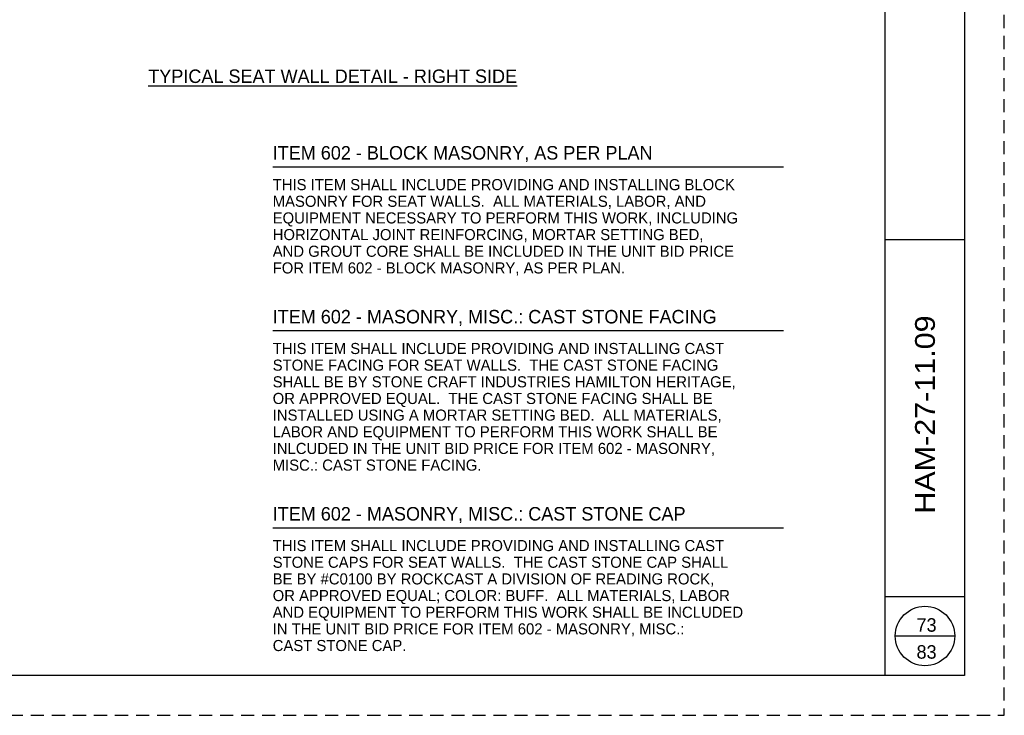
# Paper-space layout '113851WD001' of a CAD drawing. Header units: feet. Extents: x 0 to 187, y 0 to 115.
# Tile 9 of 18: x 21.34 to 33.75, y -0.25 to 8.52. Entities that reach past the tile are written whole.
import ezdxf
from ezdxf.enums import TextEntityAlignment as Align

# ---------------------------------------------------------------- set-up
doc = ezdxf.new("R2010")
doc.units = ezdxf.units.FT
doc.header["$MEASUREMENT"] = 0
doc.linetypes.add('OhDOT_USTN3', pattern=[0.22, 0.165, -0.055])
for name, color, linetype in [('SH_Border', 7, 'Continuous'), ('SH_Cut_Line', 7, 'OhDOT_USTN3'), ('SH_Data', 7, 'Continuous'), ('SH_Text', 7, 'Continuous'), ('TX_P_1', 7, 'Continuous')]:
    doc.layers.add(name, color=color, linetype=linetype)
doc.styles.add('Font 70-Main Title', font='txt', dxfattribs={"width": 1.15, "height": 0.25})
doc.styles.add('Straight-Sub Title', font='font30.shx', dxfattribs={"height": 0.17})
doc.styles.add('Style-font31', font='font31.shx')

# ---------------------------------------------------------------- blocks, each defined once
blk = doc.blocks.new('BLKWO')
at = {"layer": 'SH_Border', "color": 7, "linetype": 'Continuous'}
for p, q in [((32.5, 0.5), (32.5, 21.5)), ((32.5, 6), (33.5, 6)), ((32.5, 1.5), (33.5, 1.5))]:
    blk.add_line(p, q, dxfattribs=at)
at = {"layer": 'SH_Border', "color": 7, "linetype": 'Continuous', "flags": 128}
blk.add_lwpolyline([(2, 21.5), (33.5, 21.5), (33.5, 0.5), (2, 0.5), (2, 21.5)], close=True, dxfattribs=at)
at = {"layer": 'SH_Cut_Line', "color": 7, "linetype": 'OhDOT_USTN3', "flags": 128}
blk.add_lwpolyline([(0, 0), (34, 0), (34, 22), (0, 22), (0, 0)], close=True, dxfattribs=at)
at = {"layer": 'SH_Data', "color": 7, "linetype": 'Continuous'}
blk.add_line((32.625, 1), (33.375, 1), dxfattribs=at)
blk.add_circle((33, 1), 0.375, dxfattribs=at)
at = {"layer": 'SH_Data', "style": 'Font 70-Main Title', "width": 1.15}
for tag, p in [('TITLEAREA2M', (33, 13.292)), ('TITLEAREA1', (33, 3.792))]:
    blk.add_attdef(tag, text='', height=0.25, rotation=90, dxfattribs=at).set_placement(p, align=Align.MIDDLE_CENTER)
at = {"layer": 'SH_Data', "style": 'Straight-Sub Title'}
for tag, p in [('SHEETNO', (33.02, 1.003)), ('SHEETTOTAL', (33.02, 0.663))]:
    blk.add_attdef(tag, text='', height=0.17, dxfattribs=at).set_placement(p, align=Align.BOTTOM_CENTER)

psp = doc.layouts.new('113851WD001')

# ---------------------------------------------------------------- linework, layer by layer
at = {"layer": 'TX_P_1'}
for p, q in [((24.528, 6.666), (30.968, 6.666)), ((24.528, 4.6), (30.968, 4.6)), ((24.528, 2.115), (30.968, 2.115))]:
    psp.add_line(p, q, dxfattribs=at)

# ---------------------------------------------------------------- block references
at = {"layer": 'SH_Border'}
ref = psp.add_blockref('BLKWO', (-0.25, -0.25), dxfattribs=at)
ref.add_attrib('TITLEAREA1', 'HAM-27-11.09', dxfattribs={"layer": 'SH_Data', "height": 0.25, "rotation": 90, "style": 'Font 70-Main Title', "width": 1.15}).set_placement((32.75, 3.542), align=Align.MIDDLE_CENTER)
ref.add_attrib('SHEETTOTAL', '83', dxfattribs={"layer": 'SH_Data', "height": 0.17, "style": 'Straight-Sub Title'}).set_placement((32.77, 0.413), align=Align.BOTTOM_CENTER)
ref.add_attrib('SHEETNO', '73', dxfattribs={"layer": 'SH_Data', "height": 0.17, "style": 'Straight-Sub Title'}).set_placement((32.77, 0.753), align=Align.BOTTOM_CENTER)

# ---------------------------------------------------------------- texts
at = {"layer": 'SH_Text', "insert": (25.284, 7.72), "char_height": 0.17, "attachment_point": 8, "style": 'Straight-Sub Title'}
psp.add_mtext_dynamic_manual_height_columns('{\\LTYPICAL SEAT WALL DETAIL - RIGHT SIDE}', width=7.44814, gutter_width=1, heights=[0], dxfattribs=at)
at = {"layer": 'TX_P_1', "attachment_point": 1, "line_spacing_factor": 0.9, "style": 'Style-font31'}
for s, insert, char_height, rotation in [('ITEM 602 - BLOCK MASONRY, AS PER PLAN', (24.528, 6.927), 0.17, 0), ('THIS ITEM SHALL INCLUDE PROVIDING AND INSTALLING BLOCK\\PMASONRY FOR SEAT WALLS.  ALL MATERIALS, LABOR, AND\\PEQUIPMENT NECESSARY TO PERFORM THIS WORK, INCLUDING\\PHORIZONTAL JOINT REINFORCING, MORTAR SETTING BED,\\PAND GROUT CORE SHALL BE INCLUDED IN THE UNIT BID PRICE^JFOR ITEM 602 - BLOCK MASONRY, AS PER PLAN.', (24.528, 6.511), 0.14, 360), ('ITEM 602 - MASONRY, MISC.: CAST STONE FACING', (24.528, 4.861), 0.17, 0), ('THIS ITEM SHALL INCLUDE PROVIDING AND INSTALLING CAST\\PSTONE FACING FOR SEAT WALLS.  THE CAST STONE FACING\\PSHALL BE BY STONE CRAFT INDUSTRIES HAMILTON HERITAGE,\\POR APPROVED EQUAL.  THE CAST STONE FACING SHALL BE\\PINSTALLED USING A MORTAR SETTING BED.  ALL MATERIALS,\\PLABOR AND EQUIPMENT TO PERFORM THIS WORK SHALL BE\\PINLCUDED IN THE UNIT BID PRICE FOR ITEM 602 - MASONRY,\\PMISC.: CAST STONE FACING.', (24.528, 4.445), 0.14, 360), ('ITEM 602 - MASONRY, MISC.: CAST STONE CAP', (24.528, 2.376), 0.17, 0), ('THIS ITEM SHALL INCLUDE PROVIDING AND INSTALLING CAST\\PSTONE CAPS FOR SEAT WALLS.  THE CAST STONE CAP SHALL\\PBE BY #C0100 BY ROCKCAST A DIVISION OF READING ROCK,\\POR APPROVED EQUAL; COLOR: BUFF.  ALL MATERIALS, LABOR\\PAND EQUIPMENT TO PERFORM THIS WORK SHALL BE INCLUDED\\PIN THE UNIT BID PRICE FOR ITEM 602 - MASONRY, MISC.:\\PCAST STONE CAP.', (24.528, 1.96), 0.14, 360)]:
    psp.add_mtext(s, dxfattribs=dict(at, insert=insert, char_height=char_height, rotation=rotation))

doc.saveas('drawing.dxf')
